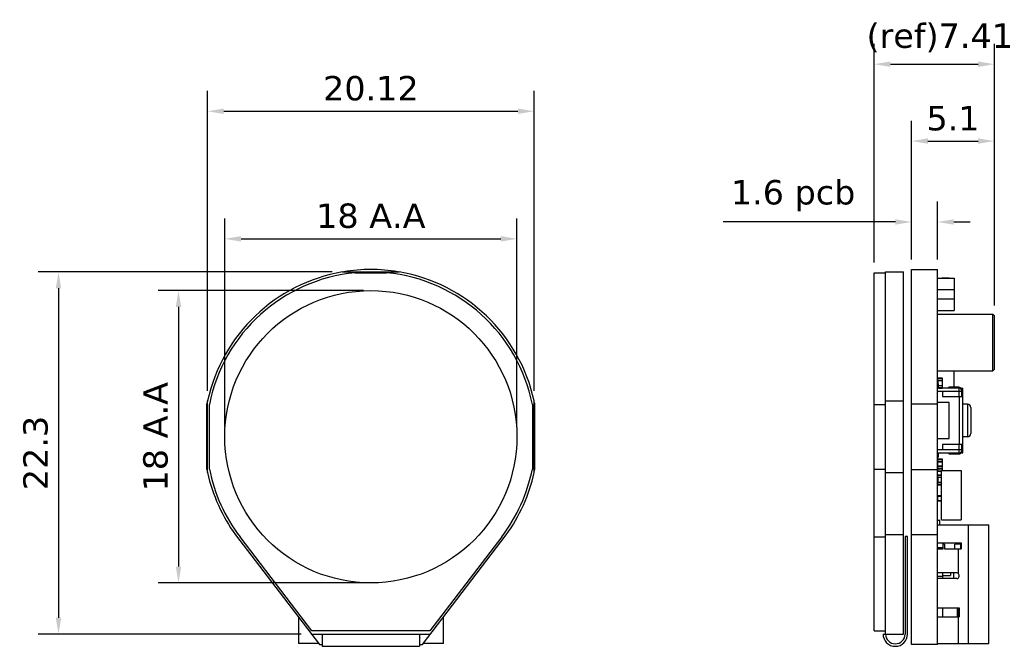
# Model space of a CAD drawing. Header units: millimetres. Extents: x 587 to 698, y 320 to 366.
# Tile 1 of 2: x 587 to 648, y 328 to 366. Entities that reach past the tile are written whole.
import ezdxf

# ---------------------------------------------------------------- set-up
doc = ezdxf.new("R2010")
doc.units = ezdxf.units.MM
doc.header["$LTSCALE"] = 30.734
doc.header["$PDMODE"] = 3
doc.header["$PDSIZE"] = 0.3125
doc.layers.get('0').update_dxf_attribs({"linetype": 'CONTINUOUS'})
doc.layers.get('Defpoints').update_dxf_attribs({"linetype": 'CONTINUOUS'})
doc.layers.add('dim', color=6, linetype='CONTINUOUS', lineweight=9)
doc.styles.add('Verdana', font='verdana.ttf', dxfattribs={"height": 1.5})
doc.dimstyles.new('aaaaaaaa 3.0', dxfattribs={"dimtxt": 1.5, "dimasz": 1, "dimexe": 1.25, "dimexo": 0.625, "dimtad": 1, "dimzin": 9, "dimdsep": 46, "dimtxsty": 'Verdana', "dimcen": 0, "dimazin": 0, "dimtfac": 1, "dimtofl": 0, "dimtmove": 0, "dimatfit": 3, "dimfxl": 1, "dimlwd": 25, "dimlwe": 25, "dimarcsym": 0})

# ---------------------------------------------------------------- blocks, each defined once
blk = doc.blocks.new('*D17')
at = {"layer": 'Defpoints', "color": 0}
for p in [(618.666, 360.459), (598.546, 342.623), (618.666, 342.623)]:
    blk.add_point(p, dxfattribs=at)
at = {"layer": 'dim', "color": 0, "lineweight": 25}
for p, q in [((598.546, 343.248), (598.546, 361.709)), ((618.666, 343.248), (618.666, 361.709)), ((599.546, 360.459), (617.666, 360.459))]:
    blk.add_line(p, q, dxfattribs=at)
at = {"layer": 'dim', "color": 0}
for points in [[(599.546, 360.626), (599.546, 360.293), (598.546, 360.459)], [(617.666, 360.293), (617.666, 360.626), (618.666, 360.459)]]:
    blk.add_solid(points, dxfattribs=at)
at = {"layer": 'dim', "color": 0, "insert": (608.606, 361.866), "char_height": 1.5, "attachment_point": 5, "style": 'Verdana'}
blk.add_mtext('20.12', dxfattribs=at)
blk = doc.blocks.new('*D18')
at = {"layer": 'Defpoints', "color": 0}
for p in [(606.854, 350.563), (589.36, 328.263), (604.935, 328.263)]:
    blk.add_point(p, dxfattribs=at)
at = {"layer": 'dim', "color": 0, "lineweight": 25}
for p, q in [((606.229, 350.563), (588.11, 350.563)), ((589.36, 349.563), (589.36, 329.263)), ((604.31, 328.263), (588.11, 328.263))]:
    blk.add_line(p, q, dxfattribs=at)
at = {"layer": 'dim', "color": 0}
for points in [[(589.526, 349.563), (589.193, 349.563), (589.36, 350.563)], [(589.193, 329.263), (589.526, 329.263), (589.36, 328.263)]]:
    blk.add_solid(points, dxfattribs=at)
at = {"layer": 'dim', "color": 0, "insert": (587.954, 339.413), "char_height": 1.5, "attachment_point": 5, "rotation": 90, "style": 'Verdana'}
blk.add_mtext('22.3', dxfattribs=at)
blk = doc.blocks.new('*D19')
at = {"layer": 'Defpoints', "color": 0}
for p in [(617.606, 352.602), (599.606, 340.413), (617.606, 340.413)]:
    blk.add_point(p, dxfattribs=at)
at = {"layer": 'dim', "color": 0, "lineweight": 25}
for p, q in [((599.606, 341.038), (599.606, 353.852)), ((617.606, 341.038), (617.606, 353.852)), ((600.606, 352.602), (616.606, 352.602))]:
    blk.add_line(p, q, dxfattribs=at)
at = {"layer": 'dim', "color": 0}
for points in [[(600.606, 352.769), (600.606, 352.435), (599.606, 352.602)], [(616.606, 352.435), (616.606, 352.769), (617.606, 352.602)]]:
    blk.add_solid(points, dxfattribs=at)
at = {"layer": 'dim', "color": 0, "insert": (608.606, 354.011), "char_height": 1.5, "attachment_point": 5, "style": 'Verdana'}
blk.add_mtext('18 A.A', dxfattribs=at)
blk = doc.blocks.new('*D21')
at = {"layer": 'Defpoints', "color": 0}
for p in [(608.785, 349.411), (596.754, 331.415), (608.785, 331.415)]:
    blk.add_point(p, dxfattribs=at)
at = {"layer": 'dim', "color": 0, "lineweight": 25}
for p, q in [((608.16, 349.411), (595.504, 349.411)), ((596.754, 348.411), (596.754, 332.415)), ((608.16, 331.415), (595.504, 331.415))]:
    blk.add_line(p, q, dxfattribs=at)
at = {"layer": 'dim', "color": 0}
for points in [[(596.921, 348.411), (596.588, 348.411), (596.754, 349.411)], [(596.588, 332.415), (596.921, 332.415), (596.754, 331.415)]]:
    blk.add_solid(points, dxfattribs=at)
at = {"layer": 'dim', "color": 0, "insert": (595.345, 340.413), "char_height": 1.5, "attachment_point": 5, "rotation": 90, "style": 'Verdana'}
blk.add_mtext('18 A.A', dxfattribs=at)
blk = doc.blocks.new('*D22')
at = {"layer": 'Defpoints', "color": 0}
for p in [(643.525, 353.641), (641.925, 350.713), (643.525, 350.713)]:
    blk.add_point(p, dxfattribs=at)
at = {"layer": 'dim', "color": 0, "lineweight": 25}
for p, q in [((641.925, 351.338), (641.925, 354.891)), ((643.525, 351.338), (643.525, 354.891)), ((640.925, 353.641), (630.319, 353.641)), ((644.525, 353.641), (645.525, 353.641))]:
    blk.add_line(p, q, dxfattribs=at)
at = {"layer": 'dim', "color": 0}
for points in [[(640.925, 353.474), (640.925, 353.807), (641.925, 353.641)], [(644.525, 353.807), (644.525, 353.474), (643.525, 353.641)]]:
    blk.add_solid(points, dxfattribs=at)
at = {"layer": 'dim', "color": 0, "insert": (634.622, 355.257), "char_height": 1.5, "attachment_point": 5, "style": 'Verdana'}
blk.add_mtext('1.6 pcb', dxfattribs=at)
blk = doc.blocks.new('*D23')
at = {"layer": 'Defpoints', "color": 0}
for p in [(647.025, 358.623), (641.925, 350.713), (647.025, 347.869)]:
    blk.add_point(p, dxfattribs=at)
at = {"layer": 'dim', "color": 0, "lineweight": 25}
for p, q in [((641.925, 351.338), (641.925, 359.873)), ((647.025, 348.494), (647.025, 359.873)), ((642.925, 358.623), (646.025, 358.623))]:
    blk.add_line(p, q, dxfattribs=at)
at = {"layer": 'dim', "color": 0}
for points in [[(642.925, 358.79), (642.925, 358.457), (641.925, 358.623)], [(646.025, 358.457), (646.025, 358.79), (647.025, 358.623)]]:
    blk.add_solid(points, dxfattribs=at)
at = {"layer": 'dim', "color": 0, "insert": (644.475, 360.017), "char_height": 1.5, "attachment_point": 5, "style": 'Verdana'}
blk.add_mtext('5.1', dxfattribs=at)
blk = doc.blocks.new('*D28')
at = {"layer": 'Defpoints', "color": 0}
for p in [(647.025, 363.358), (639.615, 350.513), (647.025, 347.869)]:
    blk.add_point(p, dxfattribs=at)
at = {"layer": 'dim', "color": 0, "lineweight": 25}
for p, q in [((639.615, 351.138), (639.615, 364.608)), ((647.025, 348.494), (647.025, 364.608)), ((640.615, 363.358), (646.025, 363.358))]:
    blk.add_line(p, q, dxfattribs=at)
at = {"layer": 'dim', "color": 0}
for points in [[(640.615, 363.524), (640.615, 363.191), (639.615, 363.358)], [(646.025, 363.191), (646.025, 363.524), (647.025, 363.358)]]:
    blk.add_solid(points, dxfattribs=at)
at = {"layer": 'dim', "color": 0, "insert": (643.66, 364.979), "char_height": 1.5, "attachment_point": 5, "style": 'Verdana'}
blk.add_mtext('(ref)7.41', dxfattribs=at)

msp = doc.modelspace()

# ---------------------------------------------------------------- linework, layer by layer
at = {"linetype": 'Continuous'}
for p, q in [((641.925, 327.612), (641.925, 350.713)), ((641.925, 350.713), (643.525, 350.713)), ((643.525, 327.612), (643.525, 350.713)), ((606.854, 350.563), (610.357, 350.563)), ((607.634, 350.513), (609.578, 350.513)), ((639.615, 328.463), (639.615, 350.513)), ((639.615, 350.513), (640.315, 350.513)), ((640.315, 328.263), (640.315, 350.563)), ((640.315, 350.563), (641.425, 350.563)), ((641.425, 328.263), (641.425, 350.563)), ((643.525, 350.181), (644.545, 350.181)), ((643.782, 350.181), (643.782, 350.191)), ((643.782, 350.191), (644.234, 350.191)), ((643.801, 350.181), (643.801, 350.191)), ((643.832, 350.191), (643.832, 350.181)), ((643.847, 350.181), (643.847, 350.191)), ((643.982, 350.181), (643.982, 350.191)), ((644.059, 350.181), (644.059, 350.191)), ((644.062, 350.181), (644.062, 350.191)), ((644.197, 350.181), (644.197, 350.191)), ((644.2, 350.181), (644.2, 350.191)), ((644.234, 350.181), (644.234, 350.191)), ((644.545, 350.181), (644.545, 348.181)), ((643.525, 349.481), (644.545, 349.481)), ((644.545, 348.882), (643.525, 348.882)), ((643.525, 348.181), (644.545, 348.181)), ((643.525, 347.969), (646.925, 347.969)), ((646.925, 344.469), (646.925, 347.969)), ((647.025, 347.869), (646.925, 347.969)), ((647.025, 344.569), (647.025, 347.869)), ((643.525, 344.469), (646.925, 344.469)), ((643.525, 344.004), (643.825, 344.004)), ((643.535, 343.864), (643.535, 344.014)), ((643.815, 344.014), (643.535, 344.014)), ((643.815, 344.014), (643.815, 343.864)), ((643.825, 343.864), (643.825, 344.004)), ((644.525, 344.469), (644.525, 343.463)), ((647.025, 344.569), (646.925, 344.469)), ((643.825, 343.864), (643.525, 343.864)), ((643.555, 343.663), (643.525, 343.663)), ((643.525, 343.643), (643.575, 343.643)), ((644.829, 343.413), (643.525, 343.413)), ((643.53, 343.864), (643.53, 343.663)), ((643.54, 343.663), (643.54, 343.864)), ((643.555, 343.663), (643.555, 343.413)), ((643.575, 343.413), (643.575, 343.643)), ((643.575, 343.564), (643.825, 343.564)), ((643.825, 343.424), (643.575, 343.424)), ((643.575, 343.414), (643.815, 343.414)), ((643.81, 343.864), (643.81, 343.564)), ((643.815, 343.564), (643.815, 343.414)), ((643.82, 343.564), (643.82, 343.864)), ((643.825, 343.424), (643.825, 343.564)), ((644.225, 343.413), (644.225, 343.463)), ((644.83, 343.463), (644.225, 343.463)), ((644.825, 343.413), (644.825, 342.89)), ((645.025, 342.89), (645.025, 343.413)), ((645.025, 343.413), (645.075, 343.413)), ((645.075, 339.413), (645.075, 343.413)), ((643.525, 343.213), (645.025, 343.213)), ((643.82, 343.213), (643.82, 342.89)), ((643.82, 342.89), (645.075, 342.89)), ((644.85, 342.89), (644.85, 339.936)), ((598.506, 338.393), (598.506, 342.433)), ((598.546, 338.202), (598.546, 342.623)), ((598.656, 338.425), (598.656, 342.401)), ((618.556, 342.401), (618.556, 338.425)), ((618.666, 338.202), (618.666, 342.623)), ((618.706, 338.393), (618.706, 342.433)), ((639.615, 342.401), (640.315, 342.401)), ((640.315, 342.623), (641.425, 342.623)), ((641.925, 342.433), (643.525, 342.433)), ((644.229, 342.523), (643.525, 342.523)), ((644.229, 340.302), (644.229, 342.523)), ((645.375, 342.413), (645.075, 342.413)), ((645.375, 342.413), (645.375, 340.413)), ((645.575, 342.213), (645.575, 340.613)), ((645.375, 340.413), (645.075, 340.413)), ((643.525, 340.302), (644.229, 340.302)), ((643.825, 339.936), (643.825, 339.613)), ((645.075, 339.936), (643.825, 339.936)), ((644.825, 339.936), (644.825, 339.413)), ((645.025, 339.413), (645.025, 339.936)), ((645.025, 339.613), (643.525, 339.613)), ((643.525, 339.413), (644.829, 339.413)), ((643.575, 339.183), (643.525, 339.183)), ((643.525, 339.163), (643.555, 339.163)), ((643.555, 339.413), (643.555, 339.163)), ((643.575, 339.183), (643.575, 339.413)), ((644.225, 339.413), (644.225, 339.363)), ((644.225, 339.363), (644.83, 339.363)), ((645.025, 339.413), (645.075, 339.413)), ((643.525, 339.031), (643.526, 339.031)), ((643.525, 339.026), (643.825, 339.026)), ((643.532, 338.886), (643.525, 338.886)), ((643.525, 338.876), (643.825, 338.876)), ((643.825, 338.596), (643.525, 338.596)), ((643.525, 338.591), (643.526, 338.591)), ((643.525, 338.586), (643.825, 338.586)), ((643.53, 338.886), (643.53, 338.885)), ((643.53, 338.588), (643.53, 338.586)), ((643.815, 339.041), (643.535, 339.041)), ((643.535, 339.036), (643.535, 339.041)), ((643.815, 339.036), (643.535, 339.036)), ((643.535, 338.586), (643.535, 339.036)), ((643.815, 338.886), (643.535, 338.886)), ((643.535, 338.586), (643.815, 338.586)), ((643.535, 338.286), (643.535, 338.586)), ((643.54, 338.586), (643.54, 338.586)), ((643.81, 338.586), (643.81, 338.586)), ((643.815, 339.041), (643.815, 339.036)), ((643.815, 339.036), (643.815, 338.586)), ((643.815, 338.586), (643.815, 338.342)), ((643.825, 338.886), (643.818, 338.886)), ((643.82, 338.885), (643.82, 338.886)), ((643.82, 338.586), (643.82, 338.588)), ((643.823, 339.031), (643.825, 339.031)), ((643.823, 338.591), (643.825, 338.591)), ((643.825, 338.596), (643.825, 339.031)), ((643.825, 338.342), (643.825, 338.591)), ((639.615, 338.425), (640.315, 338.425)), ((640.315, 338.202), (641.425, 338.202)), ((641.925, 338.393), (643.525, 338.393)), ((643.825, 338.446), (643.525, 338.446)), ((643.525, 338.436), (643.534, 338.436)), ((643.775, 338.296), (643.525, 338.296)), ((643.525, 338.046), (643.775, 338.046)), ((643.53, 338.437), (643.53, 338.436)), ((643.535, 338.436), (643.815, 338.436)), ((643.535, 338.286), (643.775, 338.286)), ((643.775, 338.056), (643.535, 338.056)), ((643.535, 337.906), (643.535, 338.056)), ((643.775, 338.342), (644.975, 338.342)), ((643.775, 335.292), (643.775, 338.342)), ((643.816, 338.436), (643.825, 338.436)), ((643.82, 338.436), (643.82, 338.437)), ((644.975, 338.342), (644.975, 335.292)), ((643.775, 337.906), (643.525, 337.906)), ((643.525, 337.606), (643.775, 337.606)), ((643.775, 337.466), (643.525, 337.466)), ((643.53, 337.906), (643.53, 337.606)), ((643.535, 337.456), (643.535, 337.606)), ((643.535, 337.456), (643.775, 337.456)), ((643.54, 337.606), (643.54, 337.906)), ((643.525, 336.756), (643.775, 336.756)), ((643.775, 336.766), (643.535, 336.766)), ((643.535, 336.458), (643.535, 336.766)), ((643.775, 336.476), (643.525, 336.476)), ((643.529, 336.468), (643.525, 336.468)), ((643.535, 336.466), (643.775, 336.466)), ((643.535, 336.458), (643.775, 336.458)), ((643.525, 335.281), (643.655, 335.281)), ((643.525, 334.981), (646.685, 334.981)), ((643.655, 334.981), (643.655, 335.281)), ((643.775, 335.292), (644.975, 335.292)), ((645.405, 334.981), (645.405, 327.681)), ((646.685, 327.681), (646.685, 334.981)), ((600.268, 334.365), (605.433, 327.612)), ((611.781, 327.612), (616.943, 334.365)), ((641.425, 334.365), (640.315, 334.365)), ((643.525, 334.365), (641.925, 334.365)), ((604.971, 328.463), (600.546, 334.249)), ((616.666, 334.249), (612.241, 328.463)), ((639.615, 334.249), (640.315, 334.249)), ((641.675, 334.263), (641.525, 334.263)), ((641.525, 334.263), (641.525, 328.263)), ((641.675, 328.263), (641.675, 334.263)), ((643.525, 333.881), (644.975, 333.881)), ((643.865, 333.501), (643.865, 333.881)), ((643.952, 333.801), (643.865, 333.801)), ((643.952, 333.801), (643.952, 333.501)), ((644.965, 333.801), (644.585, 333.801)), ((644.585, 333.501), (644.585, 333.801)), ((644.965, 333.501), (644.965, 333.801)), ((644.975, 333.881), (644.975, 333.501)), ((643.525, 333.591), (643.865, 333.591)), ((643.525, 333.501), (643.865, 333.501)), ((643.825, 333.591), (643.825, 333.501)), ((643.825, 333.581), (643.865, 333.581)), ((643.854, 333.501), (643.854, 333.581)), ((643.952, 333.501), (644.975, 333.501)), ((644.805, 331.993), (644.805, 333.501)), ((644.705, 332.031), (643.525, 332.031)), ((643.825, 332.031), (643.825, 331.681)), ((643.825, 331.877), (644.325, 331.877)), ((644.325, 332.031), (644.325, 331.877)), ((644.51, 332.031), (644.51, 331.681)), ((644.855, 331.831), (644.855, 331.881)), ((643.525, 331.831), (643.825, 331.831)), ((644.705, 331.681), (643.575, 331.681)), ((643.525, 329.881), (644.855, 329.881)), ((643.825, 329.881), (643.825, 329.331)), ((644.76, 329.331), (644.76, 329.881)), ((644.785, 329.331), (644.785, 329.881)), ((644.785, 329.801), (644.855, 329.801)), ((644.855, 329.881), (644.855, 329.331)), ((604.142, 329.3), (604.142, 327.681)), ((613.082, 327.681), (613.082, 329.315)), ((643.525, 329.331), (644.855, 329.331)), ((644.785, 329.374), (644.855, 329.374)), ((644.805, 327.681), (644.805, 329.331)), ((604.935, 328.263), (612.278, 328.263)), ((612.241, 328.463), (604.971, 328.463)), ((605.606, 328.263), (605.606, 327.508)), ((611.606, 328.263), (611.606, 327.508)), ((639.615, 328.463), (640.315, 328.463)), ((640.165, 328.263), (641.425, 328.263)), ((605.38, 327.681), (604.142, 327.681)), ((605.433, 327.612), (605.606, 327.612)), ((611.606, 327.612), (611.781, 327.612)), ((613.082, 327.681), (611.834, 327.681)), ((643.525, 327.612), (641.925, 327.612)), ((643.525, 327.681), (646.685, 327.681)), ((605.606, 327.508), (611.606, 327.508))]:
    msp.add_line(p, q, dxfattribs=at)
msp.add_circle((608.606, 340.413), 9, dxfattribs=at)
for centre, radius, start, end in [((608.606, 340.413), 10.3, 80.68953, 99.31047), ((608.606, 340.413), 10.3, 99.79024, 167.60714), ((608.606, 340.413), 10.147, 95.49856, 168.70023), ((608.606, 340.413), 10.147, 11.29977, 84.50144), ((608.606, 340.413), 10.3, 12.39286, 80.20976), ((643.535, 344.004), 0.01, 90.00001, 180.00001), ((643.815, 344.004), 0.01, 0.00001, 90.00001), ((643.555, 343.643), 0.02, 0, 90), ((643.815, 343.424), 0.01, 270.00001, 0.00001), ((644.825, 343.213), 0.2, 0, 90), ((644.825, 343.213), 0.25, 36.68594, 88.90196), ((608.606, 340.413), 10.3, 167.83993, 168.69061), ((608.606, 340.413), 10.3, 11.30939, 12.16007), ((645.375, 342.213), 0.2, 0, 90), ((645.375, 340.613), 0.2, 270, 0), ((643.555, 339.183), 0.02, 270, 0), ((644.825, 339.613), 0.2, 270, 0), ((644.825, 339.613), 0.25, 271.09804, 323.31406), ((643.535, 338.596), 0.01, 180.00001, 270.00001), ((643.535, 339.031), 0.01, 90.00001, 120.00012), ((643.535, 339.026), 0.01, 90.00001, 120.00012), ((643.815, 339.031), 0.01, 0.00001, 90.00001), ((643.815, 339.026), 0.01, 0.00001, 90.00001), ((643.815, 338.876), 0.01, 0.00001, 90.00001), ((643.815, 338.596), 0.01, 270.00001, 0.00001), ((608.606, 340.413), 10.3, 191.30939, 192.2079), ((608.606, 340.413), 10.3, 192.39286, 215.95571), ((608.606, 340.413), 10.147, 191.29977, 217.40853), ((608.606, 340.413), 10.147, 322.59147, 348.70023), ((608.606, 340.413), 10.3, 324.04429, 347.60714), ((608.606, 340.413), 10.3, 347.7921, 348.69061), ((643.535, 338.446), 0.01, 180.00001, 270.00001), ((643.535, 338.296), 0.01, 180.00001, 270.00001), ((643.535, 338.046), 0.01, 90.00001, 180.00001), ((643.815, 338.446), 0.01, 270.00001, 0.00001), ((643.535, 337.466), 0.01, 180.00001, 270.00001), ((643.535, 336.476), 0.01, 180, 270), ((643.535, 336.468), 0.01, 180.00001, 270.00001), ((644.705, 331.881), 0.15, 0, 90), ((643.575, 331.531), 0.15, 90, 109.55071), ((644.705, 331.831), 0.15, 270, 360), ((640.92, 328.263), 0.755, 180, 0), ((640.92, 328.263), 0.605, 180, 0)]:
    msp.add_arc(centre, radius, start, end, dxfattribs=at)

# ---------------------------------------------------------------- dimensions: what is measured, and where the dimension line sits
at = {"layer": 'dim'}
for base, p1, p2, text, picture, middle in [((647.025, 363.358), (639.615, 350.513), (647.025, 347.869), '(ref)<>', '*D28', (643.66, 363.358)), ((643.525, 353.641), (641.925, 350.713), (643.525, 350.713), '<> pcb', '*D22', (634.622, 353.641))]:
    dim = msp.add_linear_dim(base=base, p1=p1, p2=p2, text=text, dimstyle='aaaaaaaa 3.0', override={"dimgap": 0.625, "dimtad": 1, "dimdec": 2, "dimlfac": 1, "dimpost": '<>', "dimse1": 0, "dimse2": 0, "dimsd1": 0, "dimsd2": 0, "dimtofl": 0, "dimtvp": 0.1}, dxfattribs=at)
    dim.commit()
    dim.dimension.update_dxf_attribs({"geometry": picture, "text_midpoint": middle, "dimtype": 160})
for base, p1, p2, picture, middle in [((618.666, 360.459), (598.546, 342.623), (618.666, 342.623), '*D17', (608.606, 360.459)), ((647.025, 358.623), (641.925, 350.713), (647.025, 347.869), '*D23', (644.475, 358.623))]:
    dim = msp.add_linear_dim(base=base, p1=p1, p2=p2, dimstyle='aaaaaaaa 3.0', dxfattribs=at)
    dim.commit()
    dim.dimension.update_dxf_attribs({"geometry": picture, "text_midpoint": middle, "dimtype": 160})
dim = msp.add_linear_dim(base=(617.606, 352.602), p1=(599.606, 340.413), p2=(617.606, 340.413), text='<> A.A', dimstyle='aaaaaaaa 3.0', dxfattribs=at)
dim.commit()
dim.dimension.update_dxf_attribs({"geometry": '*D19', "text_midpoint": (608.606, 354.011)})
dim = msp.add_linear_dim(base=(589.36, 328.263), p1=(606.854, 350.563), p2=(604.935, 328.263), angle=90, dimstyle='aaaaaaaa 3.0', dxfattribs=at)
dim.commit()
dim.dimension.update_dxf_attribs({"geometry": '*D18', "text_midpoint": (589.36, 339.413), "dimtype": 160})
dim = msp.add_linear_dim(base=(596.754, 331.415), p1=(608.785, 349.411), p2=(608.785, 331.415), angle=90, text='<> A.A', dimstyle='aaaaaaaa 3.0', dxfattribs=at)
dim.commit()
dim.dimension.update_dxf_attribs({"geometry": '*D21', "text_midpoint": (595.345, 340.413)})

doc.saveas('drawing.dxf')
